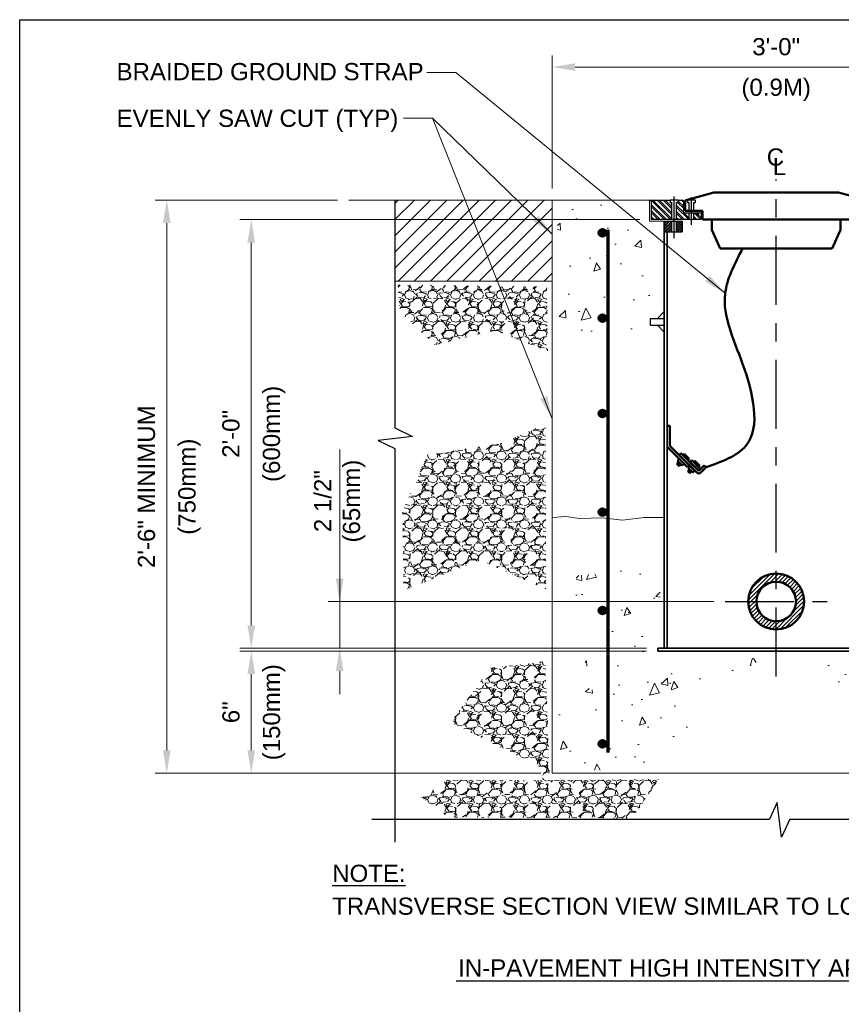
# Model space of a CAD drawing. Header units: inches. Extents: x 0 to 21.3, y 0 to 11.
# Tile 2 of 3: x 0 to 4.5, y 5.6 to 11. Entities that reach past the tile are written whole.
import ezdxf
from ezdxf.enums import TextEntityAlignment as Align

# ---------------------------------------------------------------- set-up
doc = ezdxf.new("R2010")
doc.units = ezdxf.units.IN
doc.header["$LTSCALE"] = 0.5
doc.header["$MEASUREMENT"] = 0
doc.header["$PDSIZE"] = 2
doc.linetypes.add('CENTER2', pattern=[1.125, 0.75, -0.125, 0.125, -0.125])
doc.layers.get('0').update_dxf_attribs({"linetype": 'CONTINUOUS', "lineweight": 35})
doc.layers.get('DEFPOINTS').update_dxf_attribs({"linetype": 'CONTINUOUS', "lineweight": 35})
for name, color, linetype, lineweight in [('C-PVMT-ASPH', 8, 'CONTINUOUS', 18), ('C-PVMT-CONC', 8, 'CONTINUOUS', 18), ('C-PVMT-PATT', 8, 'CONTINUOUS', 18), ('E-AFLD-LITE-APPR', 203, 'CONTINUOUS', 50), ('E-GRND-EQUI', 83, 'CONTINUOUS', 50), ('E-POWR-CNDT', 83, 'CONTINUOUS', 50), ('G-ANNO-PATT', 252, 'CONTINUOUS', 18), ('S-FABR-PL~~', 142, 'CONTINUOUS', 35), ('S-FSTN-MISC', 13, 'CONTINUOUS', 25), ('S-JNTS-EXPJ', 124, 'CONTINUOUS', 25), ('S-REIN-RBAR', 5, 'CONTINUOUS', 70)]:
    doc.layers.add(name, color=color, linetype=linetype, lineweight=lineweight)
for name, color, linetype in [('G-ANNO-DIMS', 7, 'CONTINUOUS'), ('G-ANNO-SYMB', 6, 'CONTINUOUS'), ('G-ANNO-TEXT', 7, 'CONTINUOUS'), ('G-ANNO-TEXT @ 1', 7, 'CONTINUOUS'), ('G-ANNO-TTLB', 7, 'CONTINUOUS')]:
    doc.layers.add(name, color=color, linetype=linetype)
doc.styles.add('01-E-BLDG-1_1', font='arial.ttf', dxfattribs={"height": 0.09375})
doc.styles.add('ARIAL', font='arial.ttf')
doc.dimstyles.new('01-E-BLDG-1_1', dxfattribs={"dimtxt": 0.09375, "dimasz": 0.125, "dimexe": 0.0625, "dimexo": 0.0625, "dimgap": 0.0625, "dimtad": 1, "dimdec": 4, "dimzin": 3, "dimdsep": 46, "dimlunit": 4, "dimtxsty": '01-E-BLDG-1_1', "dimcen": 0.0625, "dimclrd": 1, "dimclre": 1, "dimclrt": 256, "dimazin": 0, "dimtfac": 1, "dimtdec": 4, "dimtmove": 1, "dimatfit": 3, "dimfxl": 1, "dimfrac": 2, "dimtolj": 1, "dimtzin": 3, "dimlwd": 0, "dimlwe": 0, "dimarcsym": 0})
pattern_1 = [(135, (0, 0), (-0.01657281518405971, -0.01657281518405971), []), (135, (6.765281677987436e-19, 0.0110485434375), (-0.01657281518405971, -0.01657281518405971), [])]
pattern_2 = [(45, (0, 0), (-0.008286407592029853, 0.008286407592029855), []), (45, (0.00552427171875, 0), (-0.008286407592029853, 0.008286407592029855), [])]
pattern_3 = [(228.012787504, (0.09, 0.125), (-1.000000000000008, -1.125), [0.016817, -1.664886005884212]), (184.969740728, (0.07875, 0.1125), (1.499999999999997, 0.1250000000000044), [0.0288585, -2.85699059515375]), (132.510447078, (0.05, 0.11), (1.250000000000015, -1.374999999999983), [0.0203485, -2.014504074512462]), (267.273689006, (0.00125, 0.07875), (0.125000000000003, 2.500000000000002), [0.02627975, -2.601694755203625]), (292.833654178, (0, 0.0525), (-0.6249999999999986, 1.500000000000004), [0.025769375, -2.551171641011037]), (357.273689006, (0.01, 0.02875), (-2.500000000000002, 0.1250000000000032), [0.02627975, -2.601694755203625]), (37.6942404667, (0.03625, 0.0275), (-1.625, -1.249999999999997), [0.034753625, -3.4406060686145]), (72.2553283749, (0.06375, 0.04875), (0.8750000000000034, 2.75), [0.03281099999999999, -3.248290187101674]), (121.429565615, (0.07375, 0.08), (-1.000000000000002, 1.624999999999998), [0.02636875, -2.610509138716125]), (175.236358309, (0.06, 0.1025), (1.374999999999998, -0.1250000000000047), [0.030104, -1.475095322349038]), (222.397437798, (0.03, 0.105), (-1.499999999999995, -1.374999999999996), [0.038931, -3.854171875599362]), (138.814074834, (0.125, 0.0775), (-0.8750000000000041, 0.75), [0.013287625, -1.315480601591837]), (171.46923439, (0.115, 0.08625), (1.625, -0.2499999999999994), [0.025279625, -2.502688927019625]), (225, (0.09, 0.09), (-1.387778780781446e-17, -0.1249999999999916), [0.017677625, -0.1590990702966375]), (203.198590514, (0.08125, 0.105), (0.6249999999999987, 0.2499999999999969), [0.00951975, -0.9424518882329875]), (291.801409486, (0.0725, 0.10125), (-0.1249999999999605, 0.3750000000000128), [0.013462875, -0.6596827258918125]), (30.96375653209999, (0.0775, 0.08875), (0.3750000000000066, 0.2499999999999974), [0.021866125, -0.7070028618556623]), (161.565051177, (0.09625, 0.1), (0.2500000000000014, -0.1249999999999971), [0.015811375, -0.3794733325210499]), (16.389540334, (0, 0.10125), (1.249999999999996, 0.3750000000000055), [0.02215, -2.192855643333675]), (70.3461759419, (0.02125, 0.1075), (-0.5000000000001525, -1.375000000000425), [0.018582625, -1.839675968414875]), (293.198590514, (0.09625, 0.125), (-0.2499999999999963, 0.6249999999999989), [0.019039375, -0.9329322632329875]), (343.610459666, (0.10375, 0.1075), (-1.249999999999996, 0.3750000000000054), [0.02215, -2.192855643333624]), (339.44395478, (0, 0.02375), (-0.6250000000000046, 0.2500000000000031), [0.02136, -1.046640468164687]), (294.775140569, (0.02, 0.01625), (-0.6250000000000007, 1.375), [0.01789725, -1.7718303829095]), (66.8014094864, (0.0975, 0), (0.2499999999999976, 0.6249999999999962), [0.019039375, -0.9329322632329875]), (17.3540246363, (0.105, 0.0175), (-1.624999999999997, -0.4999999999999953), [0.020953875, -2.07442795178]), (69.44395478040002, (0.03625, 0), (-0.2500000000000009, -0.6249999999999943), [0.01068, -1.057320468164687]), (101.309932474, (0.09, 0), (-0.1249999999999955, 0.5000000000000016), [0.00637375, -0.6310036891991]), (165.963756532, (0.08875, 0.00625), (0.3749999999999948, -0.1250000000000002), [0.025769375, -0.4896188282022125]), (186.009005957, (0.06375, 0.0125), (1.250000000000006, 0.1249999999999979), [0.02388125, -2.36424039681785]), (303.690067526, (0.0775, 0.0775), (-0.1249999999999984, 0.2499999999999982), [0.01802775, -0.432666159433]), (353.157226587, (0.0875, 0.0625), (2.125000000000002, -0.2500000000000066), [0.03147425, -3.115945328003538]), (60.9453959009, (0.11875, 0.05875), (-0.4999999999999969, -0.8749999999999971), [0.0128695, -1.274084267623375]), (90, (0.125, 0.07), (-0.125, 0.125), [0.0075, -0.1175]), (120.256437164, (0.06125, 0.01625), (0.5000000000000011, -0.875000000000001), [0.0173655, -1.719189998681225]), (48.01278750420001, (0.0525, 0.03125), (1, 1.124999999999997), [0.033634, -1.648069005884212]), (0, (0.075, 0.05625), (0.125, 0.125), [0.0325, -0.0925]), (325.3048464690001, (0.1075, 0.05625), (1.250000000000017, -0.8749999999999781), [0.01976425, -1.95665928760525]), (254.054604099, (0.12375, 0.045), (-0.1250000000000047, -0.5000000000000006), [0.01820025, -0.8918134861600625]), (207.645975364, (0.11875, 0.0275), (-2.374999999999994, -1.250000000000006), [0.029633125, -2.933684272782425]), (175.42607874, (0.0925, 0.01375), (-1.624999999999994, 0.1250000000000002), [0.031349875, -3.103634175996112])]
pattern_4 = [(72, (0, 0), (0.4303371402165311, 0.1315672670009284), [0.04687499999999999, -0.5156249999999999]), (17.00000000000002, (0, 0), (-0.2565150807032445, 0.4034020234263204), [0.03749999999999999, -0.4124999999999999]), (122.45144446, (0.03586142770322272, 0.01096393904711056), (0.1738220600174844, 0.5349692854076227), [0.03983762, -0.43821382]), (68.18419999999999, (-0.046825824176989, 0.1158979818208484), (0.6572084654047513, 0.1539555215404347), [0.0703125, -0.7734375]), (118.63563549, (0.007941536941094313, 0.1287275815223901), (0.3135576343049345, 0.7833234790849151), [0.05975646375, -0.6573210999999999]), (13.18416399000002, (-0.046825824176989, 0.1158979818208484), (0.3135576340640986, 0.783323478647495), [0.05625, -0.618750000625]), (43, (0.02282962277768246, 0.1103363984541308), (0.440166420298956, -0.09356026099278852), [0.046875, -0.515625]), (348.0000000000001, (0.02282962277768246, 0.1103363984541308), (-0.02877996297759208, 0.4771843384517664), [0.0375, -0.4125]), (93.45144473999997, (0.05951015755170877, 0.1025397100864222), (0.4113864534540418, 0.3836240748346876), [0.03983761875, -0.43821382]), (59.5, (0, 0), (-0.07089363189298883, 0.1957556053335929), [0, -0.4075, 0, -0.41875, 0, -0.4140625]), (29.5, (0, 0), (0.06010287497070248, 0.2901498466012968), [0, -0.23875, 0, -0.398125, 0, -0.1578125]), (349.5, (-0.129226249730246, -0.05221079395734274), (0.3146254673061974, 0.1119130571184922), [0, -0.15625, 0, -0.4875, 0, -0.646875]), (339.5, (-0.1871752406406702, -0.07562370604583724), (0.314513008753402, 0.1945506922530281), [0, -0.203125, 0, -0.32375, 0, -0.459375])]

# ---------------------------------------------------------------- blocks, each defined once
blk = doc.blocks.new('BREAK')
at = {"color": 0, "linetype": 'Continuous', "flags": 128}
blk.add_lwpolyline([(0, 0), (0.046625, 0.097375), (0.069125, -0.090125), (0.112375, 0)], dxfattribs=at)
blk = doc.blocks.new('*D8')
at = {"layer": 'DEFPOINTS', "color": 0, "transparency": 16777216}
for p in [(1.793710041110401, 10.01724262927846), (0.8015589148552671, 6.893810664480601), (2.901841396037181, 6.893810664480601)]:
    blk.add_point(p, dxfattribs=at)
at = {"layer": 'G-ANNO-DIMS', "color": 1, "lineweight": 0, "transparency": 16777216}
for p, q in [((1.731210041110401, 10.01724262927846), (0.7390589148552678, 10.01724262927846)), ((0.8015589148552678, 9.892242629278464), (0.8015589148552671, 7.018810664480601)), ((2.839341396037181, 6.893810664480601), (0.7390589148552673, 6.893810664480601))]:
    blk.add_line(p, q, dxfattribs=at)
at = {"layer": 'G-ANNO-DIMS', "color": 1, "transparency": 16777216}
for points in [[(0.7807255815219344, 9.892242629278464), (0.8223922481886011, 9.892242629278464), (0.8015589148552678, 10.01724262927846)], [(0.7807255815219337, 7.018810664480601), (0.8223922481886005, 7.018810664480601), (0.8015589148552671, 6.893810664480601)]]:
    blk.add_solid(points, dxfattribs=at)
at = {"layer": 'G-ANNO-DIMS', "transparency": 16777216, "char_height": 0.09375, "attachment_point": 5, "rotation": 90, "style": '01-E-BLDG-1_1'}
for s, insert in [('\\A1;2\'-6" MINIMUM', (0.6911926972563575, 8.455526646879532)), ('\\A1;(750mm)', (0.9255144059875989, 8.455526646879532))]:
    blk.add_mtext(s, dxfattribs=dict(at, insert=insert))
blk = doc.blocks.new('*D9')
at = {"layer": 'DEFPOINTS', "color": 0, "transparency": 16777216}
for p in [(1.262138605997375, 7.559291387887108), (3.47781752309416, 7.559291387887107), (2.901841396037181, 6.893810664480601)]:
    blk.add_point(p, dxfattribs=at)
at = {"layer": 'G-ANNO-DIMS', "color": 1, "lineweight": 0, "transparency": 16777216}
for p, q in [((3.41531752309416, 7.559291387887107), (1.199638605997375, 7.559291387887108)), ((1.262138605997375, 7.018810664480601), (1.262138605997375, 7.434291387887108)), ((2.839341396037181, 6.893810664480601), (1.199638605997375, 6.893810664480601))]:
    blk.add_line(p, q, dxfattribs=at)
at = {"layer": 'G-ANNO-DIMS', "color": 1, "transparency": 16777216}
for points in [[(1.241305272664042, 7.434291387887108), (1.282971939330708, 7.434291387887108), (1.262138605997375, 7.559291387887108)], [(1.241305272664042, 7.018810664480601), (1.282971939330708, 7.018810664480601), (1.262138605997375, 6.893810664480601)]]:
    blk.add_solid(points, dxfattribs=at)
at = {"layer": 'G-ANNO-DIMS', "transparency": 16777216, "char_height": 0.09375, "attachment_point": 5, "rotation": 90, "style": '01-E-BLDG-1_1'}
for s, insert in [('\\A1;(150mm)', (1.386094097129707, 7.226551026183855)), ('\\A1;6"', (1.151772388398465, 7.226551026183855))]:
    blk.add_mtext(s, dxfattribs=dict(at, insert=insert))
blk = doc.blocks.new('*D10')
at = {"layer": 'DEFPOINTS', "color": 0, "transparency": 16777216}
for p in [(1.26192395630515, 9.910855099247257), (3.441293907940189, 9.910855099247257), (3.477817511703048, 7.575746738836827)]:
    blk.add_point(p, dxfattribs=at)
at = {"layer": 'G-ANNO-DIMS', "color": 1, "lineweight": 0, "transparency": 16777216}
for p, q in [((3.378793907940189, 9.910855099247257), (1.19942395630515, 9.910855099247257)), ((1.26192395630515, 7.700746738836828), (1.26192395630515, 9.785855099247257)), ((3.415317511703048, 7.575746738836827), (1.19942395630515, 7.575746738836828))]:
    blk.add_line(p, q, dxfattribs=at)
at = {"layer": 'G-ANNO-DIMS', "color": 1, "transparency": 16777216}
for points in [[(1.241090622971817, 9.785855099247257), (1.282757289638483, 9.785855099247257), (1.26192395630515, 9.910855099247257)], [(1.241090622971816, 7.700746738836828), (1.282757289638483, 7.700746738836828), (1.26192395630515, 7.575746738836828)]]:
    blk.add_solid(points, dxfattribs=at)
at = {"layer": 'G-ANNO-DIMS', "transparency": 16777216, "char_height": 0.09375, "attachment_point": 5, "rotation": 90, "style": '01-E-BLDG-1_1'}
for s, insert in [('\\A1;(600mm)', (1.385879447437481, 8.743300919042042)), ('\\A1;2\'-0"', (1.15155773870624, 8.743300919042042))]:
    blk.add_mtext(s, dxfattribs=dict(at, insert=insert))
blk = doc.blocks.new('*D11')
at = {"layer": 'DEFPOINTS', "color": 0, "transparency": 16777216}
for p in [(5.343320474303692, 10.74187692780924), (5.343320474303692, 10.3995453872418), (2.901596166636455, 10.01724110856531)]:
    blk.add_point(p, dxfattribs=at)
at = {"layer": 'G-ANNO-DIMS', "color": 1, "lineweight": 0, "transparency": 16777216}
for p, q in [((2.901596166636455, 10.07974110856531), (2.901596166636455, 10.80437692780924)), ((5.343320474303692, 10.4620453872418), (5.343320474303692, 10.80437692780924)), ((3.026596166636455, 10.74187692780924), (5.218320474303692, 10.74187692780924))]:
    blk.add_line(p, q, dxfattribs=at)
at = {"layer": 'G-ANNO-DIMS', "color": 1, "transparency": 16777216}
for points in [[(3.026596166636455, 10.76271026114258), (3.026596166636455, 10.72104359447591), (2.901596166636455, 10.74187692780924)], [(5.218320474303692, 10.76271026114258), (5.218320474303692, 10.72104359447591), (5.343320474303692, 10.74187692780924)]]:
    blk.add_solid(points, dxfattribs=at)
at = {"layer": 'G-ANNO-DIMS', "transparency": 16777216, "char_height": 0.09375, "attachment_point": 5, "style": '01-E-BLDG-1_1'}
for s, insert in [('\\A1;3\'-0"', (4.122458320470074, 10.85227512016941)), ('\\A1;(0.9M)', (4.122458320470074, 10.61792143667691))]:
    blk.add_mtext(s, dxfattribs=dict(at, insert=insert))
blk = doc.blocks.new('*D12')
at = {"layer": 'DEFPOINTS', "color": 0, "transparency": 16777216}
for p in [(1.7437533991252, 7.830065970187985), (3.844989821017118, 7.830065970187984), (3.47781751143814, 7.575745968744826)]:
    blk.add_point(p, dxfattribs=at)
at = {"layer": 'G-ANNO-DIMS', "color": 1, "lineweight": 0, "transparency": 16777216}
for p, q in [((1.743753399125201, 8.65864682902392), (1.7437533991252, 7.830065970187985)), ((1.7437533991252, 7.955065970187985), (1.7437533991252, 8.080065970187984)), ((3.782489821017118, 7.830065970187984), (1.6812533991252, 7.830065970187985)), ((1.7437533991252, 7.575745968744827), (1.7437533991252, 7.830065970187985)), ((1.7437533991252, 7.575745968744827), (1.7437533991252, 7.830065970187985)), ((3.41531751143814, 7.575745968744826), (1.6812533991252, 7.575745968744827)), ((1.7437533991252, 7.450745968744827), (1.7437533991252, 7.325745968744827))]:
    blk.add_line(p, q, dxfattribs=at)
at = {"layer": 'G-ANNO-DIMS', "color": 1, "transparency": 16777216}
for points in [[(1.722920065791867, 7.955065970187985), (1.764586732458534, 7.955065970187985), (1.7437533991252, 7.830065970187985)], [(1.722920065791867, 7.450745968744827), (1.764586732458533, 7.450745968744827), (1.7437533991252, 7.575745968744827)]]:
    blk.add_solid(points, dxfattribs=at)
at = {"layer": 'G-ANNO-DIMS', "transparency": 16777216, "insert": (1.743753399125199, 8.376927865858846), "char_height": 0.09375, "attachment_point": 5, "rotation": 90, "style": '01-E-BLDG-1_1'}
blk.add_mtext('\\A1;2 1/2"\\P(65mm)', dxfattribs=at)
blk = doc.blocks.new('CNTLIN')
at = {"color": 0, "linetype": 'Continuous', "style": 'ARIAL'}
for s, p in [('C', (0, 0)), ('L', (0.02213075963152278, -0.05155752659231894))]:
    blk.add_text(s, height=0.09375, dxfattribs=at).set_placement(p, align=Align.MIDDLE_CENTER)

msp = doc.modelspace()

# ---------------------------------------------------------------- hatches: boundary and pattern name
at = {"layer": 'C-PVMT-PATT'}
h = msp.add_hatch(dxfattribs=at)
h.set_pattern_fill('ANSI31', color=256, scale=0.5, style=0)
h.set_pattern_definition([(45, (0, 0), (-0.04419417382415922, 0.04419417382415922), [])])
h.paths.add_polyline_path([(2.044153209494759, 10.01724243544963), (2.901596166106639, 10.01724110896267), (2.901595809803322, 9.574831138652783), (2.04415313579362, 9.574831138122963)])
at = {"layer": 'G-ANNO-PATT'}
h = msp.add_hatch(dxfattribs=at)
h.set_pattern_fill('AR-CONC', color=256, scale=0.0625, angle=22)
h.set_pattern_definition(pattern_4)
h.paths.add_polyline_path([(2.928600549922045, 9.998479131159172), (2.93995873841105, 9.20372147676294), (3.102759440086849, 9.268059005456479), (3.329923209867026, 9.26427444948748), (3.363997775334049, 9.427010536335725), (3.492723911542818, 9.461071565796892), (3.4700075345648, 9.866019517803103), (3.37914202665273, 9.937926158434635), (3.37914202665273, 9.990910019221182)])
h = msp.add_hatch(dxfattribs=at)
h.set_pattern_fill('ANSI32', color=256, scale=0.0625, angle=90)
h.set_pattern_definition(pattern_1)
h.paths.add_polyline_path([(3.553920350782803, 10.00467338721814), (3.544168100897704, 10.00467331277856), (3.544168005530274, 10.01723574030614), (3.446457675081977, 10.01723499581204, 0.4142135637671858), (3.441293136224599, 10.01207037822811), (3.441293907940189, 9.910855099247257), (3.553921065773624, 9.91085595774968)])
h = msp.add_hatch(dxfattribs=at)
h.set_pattern_fill('ANSI32', color=256, scale=0.0625, angle=90)
h.set_pattern_definition(pattern_1)
h.paths.add_polyline_path([(3.618663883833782, 10.01207172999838, 0.4142446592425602), (3.613498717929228, 10.0172362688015), (3.588940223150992, 10.01723608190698), (3.588940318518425, 10.00467365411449), (3.579188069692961, 10.00467357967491), (3.579188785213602, 9.9108561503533), (3.648327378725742, 9.910856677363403), (3.648327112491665, 9.945805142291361), (3.61866438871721, 9.945804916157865)])
h = msp.add_hatch(dxfattribs=at)
h.set_pattern_fill('ANSI32', color=256, scale=0.0625, angle=90)
h.set_pattern_definition(pattern_1)
h.paths.add_polyline_path([(3.712875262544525, 9.94580563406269), (3.699801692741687, 9.945805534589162), (3.698160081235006, 9.93923887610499), (3.688310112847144, 9.939238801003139), (3.68666840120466, 9.945805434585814), (3.673594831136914, 9.945805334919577), (3.673595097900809, 9.910856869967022), (3.712875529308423, 9.910857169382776)])
h = msp.add_hatch(dxfattribs=at)
h.set_pattern_fill('ANSI32', color=256, scale=0.03125)
h.set_pattern_definition(pattern_2)
h.paths.add_polyline_path([(3.553921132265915, 9.902100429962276), (3.512629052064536, 9.902100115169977), (3.512628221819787, 9.8437753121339), (3.55392157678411, 9.843775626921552)])
h = msp.add_hatch(dxfattribs=at)
h.set_pattern_fill('ANSI32', color=256, scale=0.03125)
h.set_pattern_definition(pattern_2)
h.paths.add_polyline_path([(3.610780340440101, 9.902100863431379), (3.579188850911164, 9.902100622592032), (3.579189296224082, 9.84377581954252), (3.610780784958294, 9.843776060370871)])
h = msp.add_hatch(dxfattribs=at)
h.set_pattern_fill('GRAVEL', color=256, scale=0.125)
h.set_pattern_definition(pattern_3)
h.paths.add_polyline_path([(2.06216301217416, 9.555416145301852), (2.872569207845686, 9.545074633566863), (2.876017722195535, 9.193463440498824), (2.593237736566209, 9.307219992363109), (2.262178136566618, 9.227935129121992), (2.072508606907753, 9.407187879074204)])
h = msp.add_hatch(dxfattribs=at)
h.set_pattern_fill('GRAVEL', color=256, scale=0.125)
h.set_pattern_definition(pattern_3)
h.paths.add_polyline_path([(2.865672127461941, 8.797039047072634), (2.867389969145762, 7.897884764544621), (2.510518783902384, 8.055070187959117), (2.092851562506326, 7.892134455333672), (2.086302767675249, 8.321329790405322), (2.223523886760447, 8.630012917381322), (2.620826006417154, 8.690176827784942)])
h = msp.add_hatch(dxfattribs=at)
h.set_pattern_fill('AR-CONC', color=256, scale=0.0625, angle=22)
h.set_pattern_definition(pattern_4)
h.paths.add_polyline_path([(3.488937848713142, 8.01915411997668), (3.492723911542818, 7.595283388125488), (3.43593296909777, 7.599067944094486), (3.451077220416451, 7.527161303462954), (4.056847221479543, 7.519592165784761), (3.647952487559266, 7.303872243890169), (3.553300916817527, 7.167628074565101), (3.155764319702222, 7.349286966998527), (2.99296361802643, 7.674759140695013), (3.034610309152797, 7.969954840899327)])
h = msp.add_hatch(dxfattribs=at)
h.set_pattern_fill('AR-CONC', color=256, scale=0.0625, angle=22)
h.set_pattern_definition(pattern_4)
h.paths.add_polyline_path([(4.756228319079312, 8.01915411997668), (4.752442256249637, 7.595283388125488), (4.809233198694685, 7.599067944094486), (4.794088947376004, 7.527161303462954), (4.188318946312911, 7.519592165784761), (4.597213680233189, 7.303872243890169), (4.691865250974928, 7.167628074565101), (5.089401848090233, 7.349286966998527), (5.252202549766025, 7.674759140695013), (5.210555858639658, 7.969954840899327)])
h = msp.add_hatch(dxfattribs=at)
h.set_pattern_fill('ANSI31', color=256, scale=0.125, style=0)
h.set_pattern_definition([(45, (0, 0), (-0.0110485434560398, 0.01104854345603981), [])])
h.paths.add_polyline_path([(3.969989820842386, 7.830065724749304, 1), (4.27517539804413, 7.830066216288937, 1)])
h.paths.add_polyline_path([(4.230528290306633, 7.830066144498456, -1), (4.014636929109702, 7.830065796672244, -1)], flags=16)
h = msp.add_hatch(dxfattribs=at)
h.set_pattern_fill('GRAVEL', color=256, scale=0.125)
h.set_pattern_definition(pattern_3)
h.paths.add_polyline_path([(2.863256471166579, 7.503117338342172), (2.88878636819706, 6.854900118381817), (3.482607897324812, 6.861762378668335), (3.338443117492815, 6.649032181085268), (2.334907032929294, 6.654835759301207), (2.189485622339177, 6.763735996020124), (2.330442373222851, 6.856328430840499), (2.848638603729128, 6.853878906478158), (2.855324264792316, 6.91881759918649), (2.349884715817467, 7.170564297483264), (2.564310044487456, 7.467860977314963)])
h = msp.add_hatch(dxfattribs=at)
h.set_pattern_fill('AR-CONC', color=256, scale=0.0625, angle=22)
h.set_pattern_definition([(72, (0, 0.3407744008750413), (0.4303371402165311, 0.1315672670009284), [0.04687499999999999, -0.5156249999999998]), (17.00000000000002, (0, 0.3407744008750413), (-0.2565150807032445, 0.4034020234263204), [0.03749999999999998, -0.4124999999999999]), (122.45144446, (0.03586142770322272, 0.3517383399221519), (0.1738220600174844, 0.5349692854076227), [0.03983762, -0.43821382]), (68.18419999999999, (-0.046825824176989, 0.4566723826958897), (0.6572084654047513, 0.1539555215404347), [0.0703125, -0.7734375]), (118.63563549, (0.007941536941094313, 0.4695019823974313), (0.3135576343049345, 0.7833234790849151), [0.05975646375, -0.6573210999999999]), (13.18416399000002, (-0.046825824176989, 0.4566723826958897), (0.3135576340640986, 0.783323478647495), [0.05625, -0.618750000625]), (43, (0.02282962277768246, 0.4511107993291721), (0.440166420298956, -0.09356026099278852), [0.046875, -0.515625]), (348.0000000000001, (0.02282962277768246, 0.4511107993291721), (-0.02877996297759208, 0.4771843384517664), [0.0375, -0.4125]), (93.45144473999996, (0.05951015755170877, 0.4433141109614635), (0.4113864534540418, 0.3836240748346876), [0.03983761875, -0.43821382]), (59.5, (0, 0.3407744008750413), (-0.07089363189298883, 0.1957556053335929), [0, -0.4075, 0, -0.41875, 0, -0.4140625]), (29.5, (0, 0.3407744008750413), (0.06010287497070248, 0.2901498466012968), [0, -0.23875, 0, -0.398125, 0, -0.1578125]), (349.5, (-0.129226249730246, 0.2885636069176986), (0.3146254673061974, 0.1119130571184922), [0, -0.15625, 0, -0.4875, 0, -0.646875]), (339.5, (-0.1871752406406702, 0.2651506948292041), (0.314513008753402, 0.1945506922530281), [0, -0.203125, 0, -0.32375, 0, -0.459375])])
h.paths.add_polyline_path([(2.924814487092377, 7.345666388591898), (2.93995873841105, 6.914226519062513), (3.447291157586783, 6.906657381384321), (3.757748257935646, 7.194283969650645), (3.424574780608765, 7.205637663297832), (3.0838291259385, 7.364589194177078)])
at = {"layer": 'S-FSTN-MISC'}
msp.add_hatch(color=256, dxfattribs=at).paths.add_polyline_path([(3.698105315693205, 9.944984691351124, -1), (3.68836479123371, 9.944984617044, -1)])
at = {"layer": 'S-REIN-RBAR'}
h = msp.add_hatch(color=256, dxfattribs=at)
edge = h.paths.add_edge_path()
edge.add_arc((3.176530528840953, 9.838265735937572), 0.01787115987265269, 0, 360)
h = msp.add_hatch(color=256, dxfattribs=at)
edge = h.paths.add_edge_path()
edge.add_arc((3.176530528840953, 9.37402131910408), 0.01787115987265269, 0, 360)
h = msp.add_hatch(color=256, dxfattribs=at)
edge = h.paths.add_edge_path()
edge.add_arc((3.176531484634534, 8.854095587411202), 0.01787115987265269, 0, 360)
h = msp.add_hatch(color=256, dxfattribs=at)
edge = h.paths.add_edge_path()
edge.add_arc((3.176532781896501, 8.317447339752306), 0.01787115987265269, 0, 360)
h = msp.add_hatch(color=256, dxfattribs=at)
edge = h.paths.add_edge_path()
edge.add_arc((3.176532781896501, 7.780351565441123), 0.01787115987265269, 0, 360)
h = msp.add_hatch(color=256, dxfattribs=at)
edge = h.paths.add_edge_path()
edge.add_arc((3.176532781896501, 7.054192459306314), 0.01787115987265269, 0, 360)

# ---------------------------------------------------------------- linework, layer by layer
at = {"layer": 'C-PVMT-ASPH'}
msp.add_line((1.793710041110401, 10.01724262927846), (2.901596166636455, 10.01724110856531), dxfattribs=at)
at = {"layer": 'C-PVMT-CONC'}
for p, q in [((2.901838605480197, 10.01723790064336), (3.432537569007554, 10.01723861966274)), ((3.432537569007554, 10.01723488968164), (3.432538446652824, 9.9020995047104)), ((3.432538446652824, 9.9020995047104), (3.512632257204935, 9.902100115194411))]:
    msp.add_line(p, q, dxfattribs=at)
at = {"layer": 'E-AFLD-LITE-APPR'}
for p, q in [((3.631310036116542, 10.01714209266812), (3.783298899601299, 10.05786522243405)), ((3.783298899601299, 10.05786522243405), (4.461855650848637, 10.05786576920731)), ((4.613851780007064, 10.01714210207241), (4.461855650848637, 10.05786576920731)), ((3.627419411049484, 10.01207179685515), (3.627419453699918, 9.95909002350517)), ((3.627419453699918, 9.95909002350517), (3.721625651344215, 9.959090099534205)), ((3.721625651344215, 9.959090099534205), (3.721625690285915, 9.910860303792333)), ((3.721625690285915, 9.910860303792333), (4.523537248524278, 9.91086095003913)), ((3.771645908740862, 9.854479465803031), (3.771645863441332, 9.910860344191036)), ((4.473512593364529, 9.854480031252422), (4.473512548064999, 9.910860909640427)), ((3.81784618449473, 9.752965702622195), (3.771645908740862, 9.854479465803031)), ((4.427312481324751, 9.752966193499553), (4.473512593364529, 9.854480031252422)), ((3.81784618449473, 9.752965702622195), (4.427312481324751, 9.752966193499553))]:
    msp.add_line(p, q, dxfattribs=at)
msp.add_arc((3.632668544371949, 10.01207180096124), 0.005249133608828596, 104.9992388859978, 180.0000461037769, dxfattribs=at)
at = {"layer": 'E-GRND-EQUI'}
for p, q in [((3.542253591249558, 8.78645622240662), (3.528938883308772, 8.786456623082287)), ((3.542250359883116, 8.679039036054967), (3.542253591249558, 8.78645622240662)), ((3.528253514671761, 8.673240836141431), (3.638999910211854, 8.562487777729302)), ((3.542250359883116, 8.679039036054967), (3.648898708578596, 8.57238427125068)), ((3.593805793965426, 8.62804277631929), (3.603704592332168, 8.637940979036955)), ((3.603704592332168, 8.637940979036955), (3.700454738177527, 8.54118501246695)), ((3.580607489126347, 8.580047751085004), (3.590506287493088, 8.589945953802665)), ((3.583906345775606, 8.59654458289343), (3.593805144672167, 8.60644278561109)), ((3.583906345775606, 8.59654458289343), (3.610299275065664, 8.570148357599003)), ((3.586941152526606, 8.584270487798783), (3.598025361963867, 8.573185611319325)), ((3.593805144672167, 8.60644278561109), (3.620198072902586, 8.580046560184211)), ((3.593805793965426, 8.62804277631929), (3.689896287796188, 8.531946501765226)), ((3.60040166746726, 8.599844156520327), (3.600941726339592, 8.600382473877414)), ((3.613601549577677, 8.586645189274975), (3.614138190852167, 8.58718521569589)), ((3.614505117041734, 8.627139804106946), (3.621102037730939, 8.633738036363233)), ((3.621102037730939, 8.633738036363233), (3.647494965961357, 8.60734351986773)), ((3.627701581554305, 8.613942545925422), (3.634298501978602, 8.620540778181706)), ((3.64089804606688, 8.600745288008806), (3.647494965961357, 8.60734351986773)), ((3.652440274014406, 8.589925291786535), (3.662339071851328, 8.59982349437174)), ((3.652440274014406, 8.589925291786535), (3.700434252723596, 8.541930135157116)), ((3.662339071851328, 8.59982349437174), (3.71033305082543, 8.551826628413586)), ((3.673139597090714, 8.589024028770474), (3.679739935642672, 8.595622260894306)), ((3.679739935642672, 8.595622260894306), (3.706132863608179, 8.569226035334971)), ((3.580607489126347, 8.580047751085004), (3.593803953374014, 8.566850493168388)), ((3.593803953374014, 8.566850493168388), (3.603702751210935, 8.576748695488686)), ((3.610299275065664, 8.570148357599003), (3.620198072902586, 8.580046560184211)), ((3.638999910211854, 8.562487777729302), (3.648898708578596, 8.57238427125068)), ((3.640298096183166, 8.540875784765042), (3.650196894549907, 8.550772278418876)), ((3.640298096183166, 8.540875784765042), (3.651382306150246, 8.529789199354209)), ((3.643596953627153, 8.557372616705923), (3.653495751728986, 8.5672691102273)), ((3.643596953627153, 8.557372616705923), (3.667881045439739, 8.53308877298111)), ((3.646447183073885, 8.544910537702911), (3.655419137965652, 8.535936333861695)), ((3.651382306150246, 8.529789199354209), (3.661281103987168, 8.539687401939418)), ((3.652439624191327, 8.56832530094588), (3.677779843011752, 8.542985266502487)), ((3.659039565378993, 8.56172667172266), (3.659579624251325, 8.562264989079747)), ((3.667881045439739, 8.53308877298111), (3.677779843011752, 8.542985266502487)), ((3.672236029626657, 8.548529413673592), (3.672776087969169, 8.549067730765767)), ((3.686336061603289, 8.57582506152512), (3.692936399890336, 8.582423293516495)), ((3.69953252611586, 8.562627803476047), (3.706132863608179, 8.569226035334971)), ((3.700434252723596, 8.541930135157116), (3.71033305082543, 8.551826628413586)), ((3.700454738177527, 8.54118501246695), (3.73085525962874, 8.571583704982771)), ((3.711012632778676, 8.53194586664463), (3.740753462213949, 8.561686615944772)), ((3.73085525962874, 8.571583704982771), (3.740753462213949, 8.561686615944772))]:
    msp.add_line(p, q, dxfattribs=at)
msp.add_arc((3.700454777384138, 8.542504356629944), 0.01493111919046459, 224.9982765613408, 314.9982762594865, dxfattribs=at)
msp.add_spline([(3.740753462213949, 8.561686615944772, 12558.47501441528), (3.956933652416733, 8.67756892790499, 12558.47501441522), (3.939288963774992, 9.12531770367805, 12558.47501441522), (3.84401509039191, 9.506075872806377, 12558.47501441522), (3.939288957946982, 9.752965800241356, 12558.47501441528)], degree=3, dxfattribs=at)
at = {"layer": 'E-POWR-CNDT'}
for radius in [0.1525927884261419, 0.1079456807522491]:
    msp.add_circle((4.12258260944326, 7.830065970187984), radius, dxfattribs=at)
at = {"layer": 'G-ANNO-DIMS', "linetype": 'CENTER2'}
for p, q in [((4.122583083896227, 7.421547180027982), (4.122579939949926, 10.12933600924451)), ((3.566555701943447, 9.808906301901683), (3.566553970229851, 10.03615198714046)), ((3.660952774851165, 9.882338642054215), (3.660953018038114, 10.03322533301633)), ((3.844989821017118, 7.830065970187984), (4.400175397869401, 7.830065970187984))]:
    msp.add_line(p, q, dxfattribs=at)
at = {"layer": 'G-ANNO-PATT'}
for p, q in [((2.901841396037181, 6.893810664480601), (2.90184407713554, 10.01724110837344)), ((5.343325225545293, 6.893812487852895), (2.901841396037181, 6.893810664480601))]:
    msp.add_line(p, q, dxfattribs=at)
msp.add_lwpolyline([(2.901599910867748, 9.574831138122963), (2.043709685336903, 9.574831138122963)], dxfattribs=at)
at = {"layer": 'G-ANNO-PATT', "flags": 128}
msp.add_lwpolyline([(2.901839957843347, 8.287856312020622), (2.975318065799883, 8.292903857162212), (3.050948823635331, 8.281878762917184), (3.173848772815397, 8.286603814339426), (3.285719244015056, 8.274003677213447), (3.402316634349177, 8.288178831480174), (3.512606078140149, 8.28817889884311)], dxfattribs=at)
at = {"layer": 'G-ANNO-SYMB'}
for p, q in [((2.044153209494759, 10.01724243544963), (2.044153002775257, 8.776351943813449)), ((2.044153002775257, 8.663976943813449), (2.044153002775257, 6.518811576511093)), ((1.919153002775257, 6.643811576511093), (4.085362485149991, 6.643811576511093)), ((4.197737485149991, 6.643811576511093), (6.325966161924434, 6.643811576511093))]:
    msp.add_line(p, q, dxfattribs=at)
at = {"layer": 'G-ANNO-TEXT', "linetype": 'Continuous', "lineweight": 30}
msp.add_line((2.378163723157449, 5.762668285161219), (5.890649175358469, 5.762668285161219), dxfattribs=at)
at = {"layer": 'G-ANNO-TTLB'}
msp.add_lwpolyline([(0, 10.99999989), (8.499999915, 10.99999989), (8.499999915, 0), (0, 0)], close=True, dxfattribs=at)
at = {"layer": 'S-FABR-PL~~'}
for p, q in [((3.512595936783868, 7.575747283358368), (3.512629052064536, 9.902100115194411)), ((3.529050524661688, 7.575747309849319), (3.528841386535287, 9.8437754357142)), ((3.47781751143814, 7.575745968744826), (4.767348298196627, 7.575748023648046)), ((3.47781752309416, 7.55929194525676), (3.477817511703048, 7.575746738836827)), ((3.47781752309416, 7.559291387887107), (4.76734832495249, 7.559293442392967))]:
    msp.add_line(p, q, dxfattribs=at)
at = {"layer": 'S-FSTN-MISC'}
for p, q in [((3.441293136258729, 10.01207037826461), (3.441293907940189, 9.910855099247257)), ((3.446457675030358, 10.01723499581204), (3.544168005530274, 10.01723574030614)), ((3.553921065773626, 9.910855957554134), (3.553920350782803, 10.00467338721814)), ((3.579188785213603, 9.910856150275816), (3.579188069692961, 10.00467357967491)), ((3.588940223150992, 10.01723608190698), (3.613499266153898, 10.01723887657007)), ((3.61866438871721, 9.945804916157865), (3.61866388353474, 10.01207173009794)), ((3.648319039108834, 9.959090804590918), (3.648319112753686, 10.00467848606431)), ((3.673586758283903, 9.959090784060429), (3.673586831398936, 10.00467844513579)), ((3.68666840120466, 9.945805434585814), (3.61866438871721, 9.945804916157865)), ((3.648327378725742, 9.910856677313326), (3.648327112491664, 9.945805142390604)), ((3.673595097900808, 9.910856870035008), (3.673594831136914, 9.94580533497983)), ((3.688310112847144, 9.939238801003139), (3.68666840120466, 9.945805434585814)), ((3.688310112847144, 9.939238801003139), (3.698160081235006, 9.93923887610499)), ((3.699801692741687, 9.945805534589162), (3.698160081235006, 9.93923887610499)), ((3.712875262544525, 9.94580563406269), (3.699801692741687, 9.945805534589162)), ((3.712875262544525, 9.94580563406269), (3.712875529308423, 9.910857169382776)), ((3.712875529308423, 9.910857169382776), (3.441293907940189, 9.910855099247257)), ((3.512632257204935, 9.902100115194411), (3.610780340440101, 9.902100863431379)), ((3.553921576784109, 9.843775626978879), (3.553921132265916, 9.902100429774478)), ((3.579189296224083, 9.843775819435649), (3.579188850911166, 9.902100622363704)), ((3.610780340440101, 9.902100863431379), (3.610780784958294, 9.843776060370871)), ((3.512628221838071, 9.8437753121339), (3.610780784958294, 9.843776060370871)), ((3.47488516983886, 9.372428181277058), (3.512209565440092, 9.409754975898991)), ((3.437556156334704, 9.372428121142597), (3.512209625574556, 9.372428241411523)), ((3.437556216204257, 9.33509910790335), (3.437556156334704, 9.372428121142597)), ((3.437556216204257, 9.33509910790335), (3.512209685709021, 9.335099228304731))]:
    msp.add_line(p, q, dxfattribs=at)
for points in [[(3.579188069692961, 10.00467357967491), (3.588940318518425, 10.00467365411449), (3.588940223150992, 10.01723608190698), (3.544168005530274, 10.01723574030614), (3.544168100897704, 10.00467331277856), (3.553920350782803, 10.00467338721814)], [(3.673586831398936, 10.0046784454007), (3.683339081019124, 10.00467842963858), (3.683339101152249, 10.01724085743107), (3.63856688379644, 10.01724092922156), (3.638566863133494, 10.00467850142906), (3.648319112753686, 10.00467848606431)]]:
    msp.add_lwpolyline(points, dxfattribs=at)
for points in [[(3.512209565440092, 9.409754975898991), (3.47488516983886, 9.372428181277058), (3.512209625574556, 9.372428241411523)], [(3.512209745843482, 9.297772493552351), (3.474885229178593, 9.335099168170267), (3.512209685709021, 9.335099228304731)]]:
    msp.add_lwpolyline(points, close=True, dxfattribs=at)
msp.add_circle((3.693235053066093, 9.944984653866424), 0.004870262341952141, dxfattribs=at)
for centre, start, end in [((3.446457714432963, 10.01207041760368), 90.0004371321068, 180.0004371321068), ((3.613499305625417, 10.01207169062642), 0.0004371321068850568, 90.0004371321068)]:
    msp.add_arc(centre, 0.005164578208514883, start, end, dxfattribs=at)
at = {"layer": 'S-JNTS-EXPJ'}
msp.add_line((3.432537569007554, 10.01723488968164), (3.446457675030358, 10.01723499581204), dxfattribs=at)
at = {"layer": 'S-REIN-RBAR'}
msp.add_line((3.205932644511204, 9.854162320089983), (3.205935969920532, 7.006591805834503), dxfattribs=at)
for centre in [(3.176530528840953, 9.838265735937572), (3.176530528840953, 9.37402131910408), (3.176531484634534, 8.854095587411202), (3.176532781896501, 8.317447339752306), (3.176532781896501, 7.780351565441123), (3.176532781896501, 7.054192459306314)]:
    msp.add_circle(centre, 0.01787115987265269, dxfattribs=at)

# ---------------------------------------------------------------- block references
at = {"layer": 'G-ANNO-SYMB'}
for p, rotation in [((2.044153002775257, 8.776351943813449), 270), ((4.197737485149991, 6.643811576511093), 180)]:
    msp.add_blockref('BREAK', p, dxfattribs=dict(at, rotation=rotation))
at = {"layer": 'G-ANNO-TEXT @ 1'}
msp.add_blockref('CNTLIN', (4.11820985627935, 10.25166600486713), dxfattribs=at)

# ---------------------------------------------------------------- texts
at = {"layer": 'G-ANNO-TEXT', "style": '01-E-BLDG-1_1'}
msp.add_text('IN-PAVEMENT HIGH INTENSITY APPROACH LIGHT BAR', height=0.09375, dxfattribs=at).set_placement((2.389458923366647, 5.758339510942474), align=Align.BOTTOM_LEFT)
at = {"layer": 'G-ANNO-TEXT', "char_height": 0.09375, "attachment_point": 1, "rotation": 359.99999999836, "style": '01-E-BLDG-1_1'}
for s, insert, width in [('BRAIDED GROUND STRAP', (0.52794389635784, 10.76395891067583), 1.717231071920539), ('EVENLY SAW CUT (TYP)', (0.52794389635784, 10.50983663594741), 1.606847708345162), ('{\\LNOTE:}', (1.703055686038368, 6.395713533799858), 1.196391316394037), ('TRANSVERSE SECTION VIEW SIMILAR TO LONGITUDINAL SECTION VIEW.', (1.703055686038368, 6.21695132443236), 4.766448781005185)]:
    msp.add_mtext(s, dxfattribs=dict(at, insert=insert, width=width))

# ---------------------------------------------------------------- dimensions: what is measured, and where the dimension line sits
at = {"layer": 'G-ANNO-DIMS'}
dim = msp.add_linear_dim(base=(5.343320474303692, 10.74187692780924), p1=(2.901596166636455, 10.01724110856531), p2=(5.343320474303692, 10.3995453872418), text='3\'-0"\\X(0.9M)', dimstyle='01-E-BLDG-1_1', dxfattribs=at)
dim.commit()
dim.dimension.update_dxf_attribs({"geometry": '*D11', "text_midpoint": (4.122458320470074, 10.74187692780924)})
for base, p1, p2, text, picture, middle in [((0.8015589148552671, 6.893810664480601), (1.793710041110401, 10.01724262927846), (2.901841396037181, 6.893810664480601), '2\'-6" MINIMUM\\X(750mm)', '*D8', (0.8015589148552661, 8.455526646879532)), ((1.26192395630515, 9.910855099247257), (3.477817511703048, 7.575746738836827), (3.441293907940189, 9.910855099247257), '2\'-0"\\X(600mm)', '*D10', (1.261923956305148, 8.743300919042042)), ((1.262138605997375, 7.559291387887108), (2.901841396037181, 6.893810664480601), (3.47781752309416, 7.559291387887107), '6"\\X(150mm)', '*D9', (1.262138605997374, 7.226551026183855))]:
    dim = msp.add_linear_dim(base=base, p1=p1, p2=p2, angle=90, text=text, dimstyle='01-E-BLDG-1_1', dxfattribs=at)
    dim.commit()
    dim.dimension.update_dxf_attribs({"geometry": picture, "text_midpoint": middle})
dim = msp.add_linear_dim(base=(1.7437533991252, 7.830065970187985), p1=(3.47781751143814, 7.575745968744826), p2=(3.844989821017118, 7.830065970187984), angle=90, text='2 1/2"\\X(65mm)', dimstyle='01-E-BLDG-1_1', dxfattribs=at)
dim.commit()
dim.dimension.update_dxf_attribs({"geometry": '*D12', "text_midpoint": (1.7437533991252, 8.376927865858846), "dimtype": 160})

# ---------------------------------------------------------------- leaders
at = {"layer": 'G-ANNO-TEXT'}
for points in [[(3.844432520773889, 9.50950115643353, -0.02362949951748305), (2.376405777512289, 10.71240477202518, -0.02362949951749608), (2.218609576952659, 10.71240477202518, -0.02362949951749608)], [(2.901838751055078, 9.830777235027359, -0.02362949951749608), (2.24917690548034, 10.46261218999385, -0.02362949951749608), (2.091380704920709, 10.46261218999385, -0.02362949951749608)], [(2.901838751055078, 8.825485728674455, -0.02362949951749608), (2.24917690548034, 10.46261218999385, -0.02362949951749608), (2.091380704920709, 10.46261218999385, -0.02362949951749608)]]:
    msp.add_leader(points, dimstyle='01-E-BLDG-1_1', dxfattribs=at)

doc.saveas('drawing.dxf')
